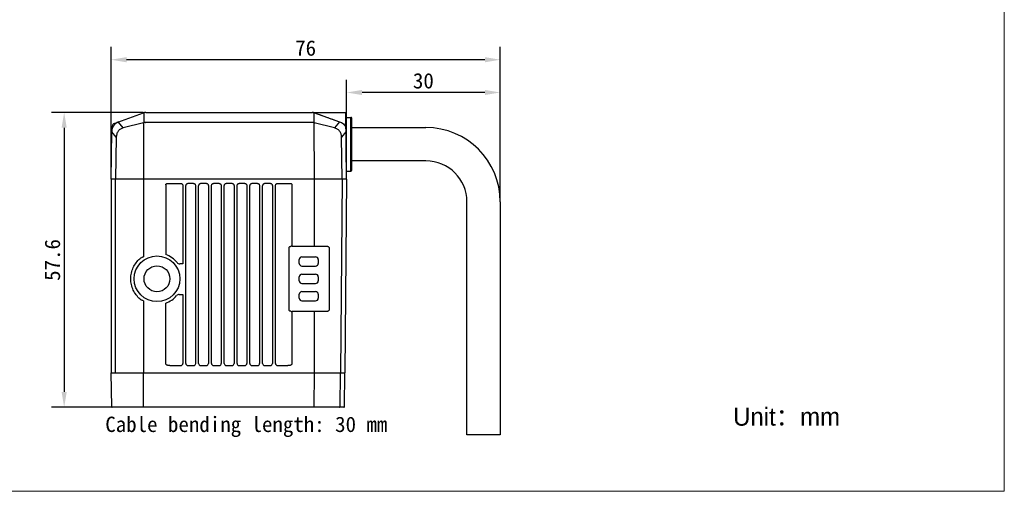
# Model space of a CAD drawing. Header units: millimetres. Extents: x -128 to 169, y -6 to 204.
# Tile 2 of 3: x -23 to 169, y -6 to 86. Entities that reach past the tile are written whole.
import ezdxf

# ---------------------------------------------------------------- set-up
doc = ezdxf.new("R2010")
doc.units = ezdxf.units.MM
doc.header["$LTSCALE"] = 16.335
doc.header["$PDMODE"] = 3
doc.header["$PDSIZE"] = 8
doc.layers.get('0').update_dxf_attribs({"linetype": 'CONTINUOUS'})
doc.layers.get('Defpoints').update_dxf_attribs({"linetype": 'CONTINUOUS'})
for name, color, linetype in [('00_COMPONENTS', 7, 'CONTINUOUS'), ('50_ALL_DETAILS', 7, 'CONTINUOUS'), ('51__DRAFT_DIMS', 7, 'CONTINUOUS'), ('ASM_DXF_FORMAT', 7, 'CONTINUOUS')]:
    doc.layers.add(name, color=color, linetype=linetype)
doc.styles.get("Standard").update_dxf_attribs({"font": 'simfang.ttf'})
doc.dimstyles.new('DIMSTYLE_2', dxfattribs={"dimtxt": 3, "dimasz": 3, "dimexe": 2.5, "dimexo": 0.5, "dimgap": 0.75, "dimtad": 1, "dimdsep": 46, "dimtxsty": 'STANDARD', "dimblk": '_FILLED', "dimblk1": '_FILLED', "dimblk2": '_FILLED', "dimcen": 0.09, "dimclrt": 3, "dimazin": 2, "dimtp": 0.2, "dimtm": 0.2, "dimtfac": 1, "dimtofl": 0, "dimtmove": 0, "dimatfit": 3, "dimldrblk": '_FILLED', "dimfxl": 1, "dimtolj": 1, "dimarcsym": 0})
doc.dimstyles.new('DIMSTYLE_3', dxfattribs={"dimtxt": 3, "dimasz": 3, "dimexe": 2.5, "dimexo": 0.5, "dimgap": 0.75, "dimtad": 1, "dimdsep": 46, "dimtxsty": 'STANDARD', "dimblk": '_FILLED', "dimblk1": '_FILLED', "dimblk2": '_FILLED', "dimcen": 0.09, "dimclrt": 3, "dimazin": 2, "dimtp": 0.3, "dimtm": 0.3, "dimtfac": 1, "dimtofl": 0, "dimtmove": 0, "dimatfit": 3, "dimldrblk": '_FILLED', "dimfxl": 1, "dimtolj": 1, "dimarcsym": 0})

# ---------------------------------------------------------------- blocks, each defined once
blk = doc.blocks.new('_FILLED')
at = {"color": 0, "linetype": 'ByBlock'}
blk.add_solid([(0, 0), (-1, 0.167), (-1, -0.167)], dxfattribs=at)
blk = doc.blocks.new('*D89')
at = {"layer": '51__DRAFT_DIMS', "color": 0, "lineweight": -2}
for p, q in [((1.04, 68.24), (-16.92, 68.24)), ((-14.42, 65.24), (-14.42, 13.64)), ((1, 10.64), (-16.92, 10.64))]:
    blk.add_line(p, q, dxfattribs=at)
at = {"layer": 'Defpoints', "color": 0}
for p in [(1.54, 68.24), (-14.42, 10.64), (1.5, 10.64)]:
    blk.add_point(p, dxfattribs=at)
at = {"layer": '51__DRAFT_DIMS', "color": 0, "linetype": 'ByBlock', "lineweight": -2, "xscale": 3, "yscale": 3, "zscale": 3}
for p, rotation in [((-14.42, 68.24), 90), ((-14.42, 10.64), 270)]:
    blk.add_blockref('_FILLED', p, dxfattribs=dict(at, rotation=rotation))
at = {"layer": '51__DRAFT_DIMS', "color": 3, "insert": (-18.22, 39.42), "char_height": 3, "attachment_point": 2, "rotation": 90}
blk.add_mtext('\\A1;57.6', dxfattribs=at)
blk = doc.blocks.new('*D90')
at = {"layer": '51__DRAFT_DIMS', "color": 0, "lineweight": -2}
for p, q in [((-5.24, 55.74), (-5.24, 81.04)), ((70.76, 51.28), (70.76, 81.04)), ((67.76, 78.54), (-2.24, 78.54))]:
    blk.add_line(p, q, dxfattribs=at)
at = {"layer": 'Defpoints', "color": 0}
for p in [(-5.24, 78.54), (-5.24, 55.24), (70.76, 50.78)]:
    blk.add_point(p, dxfattribs=at)
at = {"layer": '51__DRAFT_DIMS', "color": 0, "linetype": 'ByBlock', "lineweight": -2, "xscale": 3, "yscale": 3, "zscale": 3, "rotation": 180}
blk.add_blockref('_FILLED', (-5.24, 78.54), dxfattribs=at)
at = {"layer": '51__DRAFT_DIMS', "color": 0, "linetype": 'ByBlock', "lineweight": -2, "xscale": 3, "yscale": 3, "zscale": 3}
blk.add_blockref('_FILLED', (70.76, 78.54), dxfattribs=at)
at = {"layer": '51__DRAFT_DIMS', "color": 3, "insert": (32.75, 82.33), "char_height": 3, "attachment_point": 2}
blk.add_mtext('\\A1;76', dxfattribs=at)
blk = doc.blocks.new('*D91')
at = {"layer": '51__DRAFT_DIMS', "color": 0, "lineweight": -2}
for p, q in [((40.76, 55.74), (40.76, 74.64)), ((70.76, 51.28), (70.76, 74.64)), ((67.76, 72.14), (43.76, 72.14))]:
    blk.add_line(p, q, dxfattribs=at)
at = {"layer": 'Defpoints', "color": 0}
for p in [(40.76, 72.14), (40.76, 55.24), (70.76, 50.78)]:
    blk.add_point(p, dxfattribs=at)
at = {"layer": '51__DRAFT_DIMS', "color": 0, "linetype": 'ByBlock', "lineweight": -2, "xscale": 3, "yscale": 3, "zscale": 3, "rotation": 180}
blk.add_blockref('_FILLED', (40.76, 72.14), dxfattribs=at)
at = {"layer": '51__DRAFT_DIMS', "color": 0, "linetype": 'ByBlock', "lineweight": -2, "xscale": 3, "yscale": 3, "zscale": 3}
blk.add_blockref('_FILLED', (70.76, 72.14), dxfattribs=at)
at = {"layer": '51__DRAFT_DIMS', "color": 3, "insert": (55.75, 75.93), "char_height": 3, "attachment_point": 2}
blk.add_mtext('\\A1;30', dxfattribs=at)

msp = doc.modelspace()

# ---------------------------------------------------------------- linework, layer by layer
msp.add_line((30.087, 42.095), (30.087, 54.088))
at = {"layer": '00_COMPONENTS'}
for p, q in [((-4.68, 66.061), (1.099, 68.165)), ((1.117, 68.117), (1.111, 66.243)), ((1.51, 68.237), (34.006, 68.237)), ((34.138, 68.231), (40.576, 68.231)), ((34.404, 66.243), (34.399, 68.117)), ((34.485, 68.155), (39.381, 66.429)), ((34.802, 68.043), (35.638, 67.748)), ((35.638, 67.748), (36.319, 67.508)), ((36.319, 67.508), (36.837, 67.325)), ((40.758, 55.237), (40.576, 68.231)), ((-5.021, 65.125), (-5.009, 65.604)), ((-2.89, 65.224), (-3.807, 66.326)), ((1.085, 66.236), (-2.89, 65.224)), ((1.09, 66.111), (1.057, 55.237)), ((34.002, 66.295), (1.513, 66.295)), ((34.459, 55.237), (34.425, 66.111)), ((38.406, 65.224), (34.431, 66.236)), ((38.005, 66.914), (38.663, 66.682)), ((39.381, 66.429), (38.406, 65.224)), ((40.59, 67.281), (41.558, 67.281)), ((41.558, 56.781), (41.558, 67.281)), ((41.758, 56.981), (41.758, 67.081)), ((-5.242, 55.237), (-5.113, 64.531)), ((-4.253, 63.44), (-5.091, 64.448)), ((40.606, 64.448), (39.768, 63.44)), ((41.758, 65.281), (56.258, 65.281)), ((-4.253, 63.44), (-4.367, 55.237)), ((39.883, 55.237), (39.768, 63.44)), ((56.258, 58.781), (41.758, 58.781)), ((40.736, 56.781), (41.558, 56.781)), ((-5.242, 55.237), (-5.242, 17.337)), ((40.758, 55.237), (-5.242, 55.237)), ((-4.367, 17.337), (-4.367, 55.237)), ((1.057, 55.237), (1.057, 40.015)), ((5.428, 54.088), (5.428, 40.485)), ((5.817, 54.361), (8.377, 54.361)), ((10.877, 54.361), (9.738, 54.361)), ((13.377, 54.361), (12.238, 54.361)), ((15.877, 54.361), (14.738, 54.361)), ((18.377, 54.361), (17.238, 54.361)), ((20.877, 54.361), (19.738, 54.361)), ((23.377, 54.361), (22.238, 54.361)), ((25.877, 54.361), (24.738, 54.361)), ((27.238, 54.361), (29.698, 54.361)), ((34.459, 42.096), (34.459, 55.237)), ((39.883, 55.237), (39.552, 17.337)), ((40.758, 55.237), (40.427, 17.337)), ((8.768, 53.768), (8.768, 38.647)), ((9.347, 19.195), (9.347, 53.768)), ((11.268, 53.768), (11.268, 19.195)), ((11.847, 19.195), (11.847, 53.768)), ((13.768, 53.768), (13.768, 19.195)), ((14.347, 19.195), (14.347, 53.768)), ((16.268, 53.768), (16.268, 19.195)), ((16.847, 19.195), (16.847, 53.768)), ((18.768, 53.768), (18.768, 19.195)), ((19.347, 19.195), (19.347, 53.768)), ((21.268, 53.768), (21.268, 19.195)), ((21.847, 19.195), (21.847, 53.768)), ((23.768, 53.768), (23.768, 19.195)), ((24.347, 19.195), (24.347, 53.768)), ((26.268, 53.768), (26.268, 19.195)), ((26.847, 19.195), (26.847, 53.768)), ((64.258, 5.281), (64.258, 50.781)), ((70.758, 50.781), (70.758, 5.281)), ((29.547, 29.582), (29.547, 41.892)), ((29.879, 42.092), (29.939, 42.094)), ((30.087, 42.095), (34.036, 42.095)), ((34.385, 42.096), (34.459, 42.096)), ((34.459, 42.096), (36.947, 42.096)), ((37.354, 41.687), (37.354, 29.787)), ((8.768, 38.647), (8.184, 38.647)), ((31.508, 38.737), (31.508, 39.537)), ((32.008, 40.037), (34.708, 40.037)), ((35.208, 39.537), (35.208, 38.737)), ((32.008, 38.237), (34.708, 38.237)), ((32.008, 36.637), (34.708, 36.637)), ((31.508, 35.337), (31.508, 36.137)), ((32.008, 34.837), (34.708, 34.837)), ((35.208, 36.137), (35.208, 35.337)), ((31.508, 31.937), (31.508, 32.737)), ((32.008, 33.237), (34.708, 33.237)), ((35.208, 32.737), (35.208, 31.937)), ((1.057, 31.459), (1.057, 17.337)), ((5.428, 19.178), (5.428, 30.989)), ((8.075, 32.697), (8.768, 32.697)), ((8.768, 32.697), (8.768, 19.195)), ((32.008, 31.437), (34.708, 31.437)), ((29.939, 29.38), (29.879, 29.382)), ((30.087, 19.178), (30.087, 29.379)), ((34.036, 29.379), (30.087, 29.379)), ((34.459, 29.378), (34.385, 29.378)), ((34.459, 17.337), (34.459, 29.378)), ((36.947, 29.378), (34.459, 29.378)), ((-5.127, 10.735), (-5.242, 17.337)), ((-5.242, 17.337), (40.428, 17.337)), ((1.082, 10.735), (1.057, 17.337)), ((6.224, 18.795), (8.369, 18.795)), ((9.747, 18.795), (10.869, 18.795)), ((12.247, 18.795), (13.369, 18.795)), ((14.747, 18.795), (15.869, 18.795)), ((17.247, 18.795), (18.369, 18.795)), ((19.747, 18.795), (20.869, 18.795)), ((22.247, 18.795), (23.369, 18.795)), ((24.747, 18.795), (25.869, 18.795)), ((27.247, 18.795), (29.291, 18.795)), ((34.433, 10.735), (34.459, 17.337)), ((39.467, 10.735), (39.551, 17.337)), ((40.312, 10.735), (40.428, 17.337)), ((40.212, 10.637), (-5.027, 10.637)), ((70.758, 5.281), (64.258, 5.281))]:
    msp.add_line(p, q, dxfattribs=at)
for points in [[(37.115, 67.228), (37.698, 67.022), (38.005, 66.914)], [(-5.021, 65.125), (-5.022, 65.113), (-5.025, 65.094), (-5.029, 65.075)]]:
    msp.add_lwpolyline(points, dxfattribs=at)
for radius in [4.463, 2.532]:
    msp.add_circle((3.708, 35.737), radius, dxfattribs=at)
for centre, radius, start, end in [((1.51, 67.037), 1.2, 90, 110), ((1.304, 68.105), 0.188, 172.69919, 176.15157), ((34.006, 67.037), 1.2, 70, 90), ((34.006, 66.795), 1.442, 78.48162, 80.63834), ((34.006, 66.797), 1.44, 72.05183, 78.47975), ((34.008, 66.802), 1.435, 70.5816, 72.04031), ((-3.113, 64.503), 2, 110.55685, 179.2), ((-4.509, 65.591), 0.5, 110, 178.49997), ((-3.133, 64.559), 1.941, 109.99692, 110.59522), ((-3.612, 66.328), 0.195, 177.20694, 180.38096), ((0.916, 66.898), 0.683, 284.29704, 286.59042), ((1.513, 67.095), 0.8, 268.67321, 270), ((34.002, 67.095), 0.8, 270, 271.32679), ((34.631, 67.121), 1.031, 256.563, 258.43937), ((34.599, 66.898), 0.683, 253.40958, 255.70296), ((41.558, 67.081), 0.2, 0, 90), ((56.258, 50.781), 14.5, 0, 90), ((56.258, 50.781), 8, 0, 90), ((41.558, 56.981), 0.2, 270, 0), ((3.708, 35.737), 5.05, 38.88459, 70.08294), ((30.081, 34.775), 7.32, 89.94905, 91.11415), ((34.04, 130.155), 88.06, 269.9976, 270.22499), ((36.949, 41.689), 0.406, 44.23627, 53.13965), ((3.885, 35.632), 5.34, 130.13817, 130.89659), ((8.184, 39.347), 0.7, 218.88459, 270), ((32.008, 39.537), 0.5, 90, 180), ((32.008, 38.737), 0.5, 180, 270), ((34.708, 39.537), 0.5, 0, 90), ((34.708, 38.737), 0.5, 270, 0), ((32.008, 36.137), 0.5, 90, 180), ((34.708, 36.137), 0.5, 0, 90), ((32.008, 35.337), 0.5, 180, 270), ((34.708, 35.337), 0.5, 270, 0), ((32.008, 32.737), 0.5, 90, 180), ((34.708, 32.737), 0.5, 0, 90), ((3.628, 35.553), 4.954, 229.17694, 229.86106), ((3.708, 35.737), 5.05, 289.91706, 319.42075), ((8.075, 31.997), 0.7, 90, 139.42075), ((32.008, 31.937), 0.5, 180, 270), ((34.708, 31.937), 0.5, 270, 0), ((30.086, 37.231), 7.852, 268.92535, 270.01145), ((34.059, -48.93), 78.309, 89.76086, 90.01655), ((36.948, 29.786), 0.408, 293.07332, 315.75574), ((8.369, 19.194), 0.4, 270.0042, 0.04258), ((9.747, 19.194), 0.4, 179.96141, 269.9919), ((10.869, 19.194), 0.4, 270.0042, 0.04258), ((12.247, 19.194), 0.4, 179.96141, 269.9919), ((13.369, 19.194), 0.4, 270.0042, 0.04258), ((14.747, 19.194), 0.4, 179.96141, 269.9919), ((15.869, 19.194), 0.4, 270.0042, 0.04258), ((17.247, 19.194), 0.4, 179.96141, 269.9919), ((18.369, 19.194), 0.4, 270.0042, 0.04258), ((19.747, 19.194), 0.4, 179.96141, 269.9919), ((20.869, 19.194), 0.4, 270.0042, 0.04258), ((22.247, 19.194), 0.4, 179.96141, 269.9919), ((23.369, 19.194), 0.4, 270.0042, 0.04258), ((24.747, 19.194), 0.4, 179.96141, 269.9919), ((25.869, 19.194), 0.4, 270.0042, 0.04258), ((27.247, 19.194), 0.4, 179.96042, 269.99286), ((-5.027, 10.737), 0.1, 181, 270), ((40.212, 10.737), 0.1, 270, 359)]:
    msp.add_arc(centre, radius, start, end, dxfattribs=at)
for points, knots in [([(1.147, 68.181), (1.143, 68.18), (1.133, 68.173), (1.123, 68.155), (1.119, 68.138), (1.118, 68.129)], [0, 0, 0, 0, 0.1900323, 0.5364957, 1, 1, 1, 1]), ([(34.138, 68.231), (34.141, 68.231), (34.152, 68.229), (34.186, 68.226), (34.217, 68.221), (34.241, 68.218)], [0, 0, 0, 0, 0.0914917, 0.3208291, 1, 1, 1, 1]), ([(34.399, 68.117), (34.398, 68.131), (34.395, 68.153), (34.382, 68.174), (34.374, 68.178)], [0, 0, 0, 0, 0.5944003, 1, 1, 1, 1]), ([(-3.785, 66.387), (-3.788, 66.386), (-3.796, 66.38), (-3.804, 66.362), (-3.806, 66.346), (-3.806, 66.337)], [0, 0, 0, 0, 0.1807669, 0.5240636, 1, 1, 1, 1]), ([(1.09, 66.111), (1.088, 66.123), (1.081, 66.164), (1.08, 66.206), (1.085, 66.236)], [0, 0, 0, 0, 0.273778, 1, 1, 1, 1]), ([(1.495, 66.295), (1.462, 66.296), (1.332, 66.293), (1.203, 66.272), (1.111, 66.243)], [0, 0, 0, 0, 0.2560478, 1, 1, 1, 1]), ([(34.404, 66.243), (34.374, 66.252), (34.249, 66.285), (34.119, 66.297), (34.021, 66.295)], [0, 0, 0, 0, 0.2428606, 1, 1, 1, 1]), ([(34.392, 66.119), (34.397, 66.141), (34.405, 66.182), (34.406, 66.224), (34.404, 66.243)], [0, 0, 0, 0, 0.5380887, 1, 1, 1, 1]), ([(39.381, 66.429), (39.651, 66.333), (40.148, 66.042), (40.496, 65.584), (40.617, 65.338)], [0, 0, 0, 0, 0.5110873, 1, 1, 1, 1]), ([(-5.114, 64.447), (-5.114, 64.448), (-5.111, 64.447), (-5.107, 64.448), (-5.1, 64.447), (-5.094, 64.448), (-5.091, 64.448)], [0, 0, 0, 0, 0.0642828, 0.2543064, 0.5678104, 1, 1, 1, 1]), ([(-2.89, 65.224), (-3.077, 65.172), (-3.351, 65.057), (-3.668, 64.823), (-3.876, 64.603), (-4.042, 64.345), (-4.2, 63.961), (-4.247, 63.648), (-4.253, 63.44)], [0, 0, 0, 0, 0.2405489, 0.3630376, 0.4873507, 0.6136312, 0.7416294, 1, 1, 1, 1]), ([(39.768, 63.44), (39.763, 63.648), (39.716, 63.961), (39.557, 64.345), (39.391, 64.603), (39.184, 64.823), (38.867, 65.057), (38.592, 65.172), (38.406, 65.224)], [0, 0, 0, 0, 0.2583348, 0.3863447, 0.5126615, 0.6370151, 0.7595227, 1, 1, 1, 1]), ([(40.606, 64.448), (40.609, 64.448), (40.615, 64.447), (40.623, 64.448), (40.626, 64.447), (40.629, 64.448), (40.629, 64.447)], [0, 0, 0, 0, 0.4321896, 0.7456936, 0.9357171, 1, 1, 1, 1]), ([(5.428, 54.088), (5.428, 54.11), (5.433, 54.155), (5.458, 54.218), (5.502, 54.27), (5.575, 54.321), (5.684, 54.355), (5.773, 54.361), (5.817, 54.361)], [0, 0, 0, 0, 0.1251311, 0.2501844, 0.3752397, 0.5003635, 0.7499256, 1, 1, 1, 1]), ([(8.377, 54.361), (8.41, 54.361), (8.476, 54.35), (8.566, 54.305), (8.64, 54.238), (8.715, 54.128), (8.756, 53.999), (8.768, 53.867), (8.768, 53.801), (8.768, 53.768)], [0, 0, 0, 0, 0.1248898, 0.2498404, 0.3748713, 0.4999745, 0.74947, 0.8747182, 1, 1, 1, 1]), ([(9.347, 53.768), (9.347, 53.801), (9.347, 53.867), (9.36, 53.999), (9.4, 54.128), (9.475, 54.238), (9.549, 54.305), (9.639, 54.35), (9.705, 54.361), (9.738, 54.361)], [0, 0, 0, 0, 0.1252818, 0.25053, 0.5000255, 0.6251287, 0.7501596, 0.8751102, 1, 1, 1, 1]), ([(10.877, 54.361), (10.91, 54.361), (10.976, 54.35), (11.066, 54.305), (11.14, 54.238), (11.215, 54.128), (11.256, 53.999), (11.268, 53.867), (11.268, 53.801), (11.268, 53.768)], [0, 0, 0, 0, 0.1248898, 0.2498404, 0.3748713, 0.4999745, 0.74947, 0.8747182, 1, 1, 1, 1]), ([(11.847, 53.768), (11.847, 53.801), (11.847, 53.867), (11.86, 53.999), (11.9, 54.128), (11.975, 54.238), (12.049, 54.305), (12.139, 54.35), (12.205, 54.361), (12.238, 54.361)], [0, 0, 0, 0, 0.1252818, 0.25053, 0.5000255, 0.6251287, 0.7501596, 0.8751102, 1, 1, 1, 1]), ([(13.377, 54.361), (13.41, 54.361), (13.476, 54.35), (13.566, 54.305), (13.64, 54.238), (13.715, 54.128), (13.756, 53.999), (13.768, 53.867), (13.768, 53.801), (13.768, 53.768)], [0, 0, 0, 0, 0.1248898, 0.2498404, 0.3748713, 0.4999745, 0.74947, 0.8747182, 1, 1, 1, 1]), ([(14.347, 53.768), (14.347, 53.801), (14.347, 53.867), (14.36, 53.999), (14.4, 54.128), (14.475, 54.238), (14.549, 54.305), (14.639, 54.35), (14.705, 54.361), (14.738, 54.361)], [0, 0, 0, 0, 0.1252818, 0.25053, 0.5000255, 0.6251287, 0.7501596, 0.8751102, 1, 1, 1, 1]), ([(15.877, 54.361), (15.91, 54.361), (15.976, 54.35), (16.066, 54.305), (16.14, 54.238), (16.215, 54.128), (16.256, 53.999), (16.268, 53.867), (16.268, 53.801), (16.268, 53.768)], [0, 0, 0, 0, 0.1248898, 0.2498404, 0.3748713, 0.4999745, 0.74947, 0.8747182, 1, 1, 1, 1]), ([(16.847, 53.768), (16.847, 53.801), (16.847, 53.867), (16.86, 53.999), (16.9, 54.128), (16.975, 54.238), (17.049, 54.305), (17.139, 54.35), (17.205, 54.361), (17.238, 54.361)], [0, 0, 0, 0, 0.1252818, 0.25053, 0.5000255, 0.6251287, 0.7501596, 0.8751102, 1, 1, 1, 1]), ([(18.377, 54.361), (18.41, 54.361), (18.476, 54.35), (18.566, 54.305), (18.64, 54.238), (18.715, 54.128), (18.756, 53.999), (18.768, 53.867), (18.768, 53.801), (18.768, 53.768)], [0, 0, 0, 0, 0.1248898, 0.2498404, 0.3748713, 0.4999745, 0.74947, 0.8747182, 1, 1, 1, 1]), ([(19.347, 53.768), (19.347, 53.801), (19.347, 53.867), (19.36, 53.999), (19.4, 54.128), (19.475, 54.238), (19.549, 54.305), (19.639, 54.35), (19.705, 54.361), (19.738, 54.361)], [0, 0, 0, 0, 0.1252818, 0.25053, 0.5000255, 0.6251287, 0.7501596, 0.8751102, 1, 1, 1, 1]), ([(20.877, 54.361), (20.91, 54.361), (20.976, 54.35), (21.066, 54.305), (21.14, 54.238), (21.215, 54.128), (21.256, 53.999), (21.268, 53.867), (21.268, 53.801), (21.268, 53.768)], [0, 0, 0, 0, 0.1248898, 0.2498404, 0.3748713, 0.4999745, 0.74947, 0.8747182, 1, 1, 1, 1]), ([(21.847, 53.768), (21.847, 53.801), (21.847, 53.867), (21.86, 53.999), (21.9, 54.128), (21.975, 54.238), (22.049, 54.305), (22.139, 54.35), (22.205, 54.361), (22.238, 54.361)], [0, 0, 0, 0, 0.1252818, 0.25053, 0.5000255, 0.6251287, 0.7501596, 0.8751102, 1, 1, 1, 1]), ([(23.377, 54.361), (23.41, 54.361), (23.476, 54.35), (23.566, 54.305), (23.64, 54.238), (23.715, 54.128), (23.756, 53.999), (23.768, 53.867), (23.768, 53.801), (23.768, 53.768)], [0, 0, 0, 0, 0.1248898, 0.2498404, 0.3748713, 0.4999745, 0.74947, 0.8747182, 1, 1, 1, 1]), ([(24.347, 53.768), (24.347, 53.801), (24.347, 53.867), (24.36, 53.999), (24.4, 54.128), (24.475, 54.238), (24.549, 54.305), (24.639, 54.35), (24.705, 54.361), (24.738, 54.361)], [0, 0, 0, 0, 0.1252818, 0.25053, 0.5000255, 0.6251287, 0.7501596, 0.8751102, 1, 1, 1, 1]), ([(25.877, 54.361), (25.91, 54.361), (25.976, 54.35), (26.066, 54.305), (26.14, 54.238), (26.215, 54.128), (26.256, 53.999), (26.268, 53.867), (26.268, 53.801), (26.268, 53.768)], [0, 0, 0, 0, 0.1248898, 0.2498404, 0.3748713, 0.4999745, 0.74947, 0.8747182, 1, 1, 1, 1]), ([(26.847, 53.768), (26.847, 53.801), (26.847, 53.867), (26.86, 53.999), (26.9, 54.128), (26.975, 54.238), (27.049, 54.305), (27.139, 54.35), (27.205, 54.361), (27.238, 54.361)], [0, 0, 0, 0, 0.1252824, 0.2505304, 0.5000262, 0.6251295, 0.7501607, 0.8751118, 1, 1, 1, 1]), ([(29.698, 54.361), (29.743, 54.361), (29.832, 54.355), (29.94, 54.321), (30.014, 54.27), (30.057, 54.218), (30.083, 54.155), (30.087, 54.11), (30.087, 54.088)], [0, 0, 0, 0, 0.2499634, 0.4994457, 0.624549, 0.7496133, 0.8747886, 1, 1, 1, 1]), ([(29.547, 41.892), (29.547, 41.911), (29.557, 41.949), (29.592, 41.993), (29.634, 42.026), (29.695, 42.058), (29.777, 42.083), (29.845, 42.091), (29.879, 42.092)], [0, 0, 0, 0, 0.1360167, 0.2667051, 0.392961, 0.5165809, 0.7593965, 1, 1, 1, 1]), ([(36.947, 42.096), (36.991, 42.096), (37.079, 42.081), (37.158, 42.04), (37.193, 42.014)], [0, 0, 0, 0, 0.4957706, 1, 1, 1, 1]), ([(37.24, 41.972), (37.276, 41.935), (37.334, 41.845), (37.354, 41.74), (37.354, 41.687)], [0, 0, 0, 0, 0.4931833, 1, 1, 1, 1]), ([(0.39, 31.804), (0.116, 32.04), (-0.386, 32.578), (-0.961, 33.531), (-1.325, 34.602), (-1.449, 35.737), (-1.325, 36.871), (-0.961, 37.942), (-0.387, 38.895), (0.116, 39.432), (0.389, 39.668)], [0, 0, 0, 0, 0.1217598, 0.246018, 0.3724156, 0.5000537, 0.6276866, 0.7540561, 0.8782738, 1, 1, 1, 1]), ([(0.443, 39.714), (0.532, 39.79), (0.676, 39.891), (0.887, 39.985), (1, 40.011), (1.057, 40.015)], [0, 0, 0, 0, 0.5048148, 0.7537478, 1, 1, 1, 1]), ([(1.057, 31.459), (0.999, 31.463), (0.885, 31.49), (0.671, 31.586), (0.525, 31.69), (0.435, 31.766)], [0, 0, 0, 0, 0.2461405, 0.4950902, 1, 1, 1, 1]), ([(29.879, 29.382), (29.845, 29.383), (29.777, 29.391), (29.695, 29.416), (29.634, 29.448), (29.592, 29.481), (29.557, 29.525), (29.547, 29.563), (29.547, 29.582)], [0, 0, 0, 0, 0.2407103, 0.4836235, 0.6072733, 0.7335209, 0.8641076, 1, 1, 1, 1]), ([(37.108, 29.411), (37.095, 29.406), (37.044, 29.387), (36.988, 29.378), (36.947, 29.378)], [0, 0, 0, 0, 0.2521397, 1, 1, 1, 1]), ([(37.354, 29.787), (37.354, 29.734), (37.334, 29.629), (37.276, 29.539), (37.24, 29.502)], [0, 0, 0, 0, 0.5066371, 1, 1, 1, 1]), ([(6.224, 18.795), (6.184, 18.795), (6.103, 18.794), (5.981, 18.8), (5.861, 18.817), (5.743, 18.847), (5.631, 18.894), (5.529, 18.962), (5.45, 19.056), (5.428, 19.138), (5.428, 19.178)], [0, 0, 0, 0, 0.1252541, 0.2504937, 0.3757229, 0.5009306, 0.6260807, 0.7510937, 0.8757788, 1, 1, 1, 1]), ([(30.087, 19.178), (30.087, 19.138), (30.066, 19.056), (29.986, 18.962), (29.885, 18.894), (29.772, 18.847), (29.654, 18.817), (29.534, 18.8), (29.413, 18.794), (29.332, 18.795), (29.291, 18.795)], [0, 0, 0, 0, 0.1242209, 0.2489055, 0.3739185, 0.4990688, 0.6242771, 0.7495065, 0.8747459, 1, 1, 1, 1]), ([(1.125, 10.637), (1.111, 10.637), (1.093, 10.664), (1.085, 10.698), (1.082, 10.723), (1.082, 10.735)], [0, 0, 0, 0, 0.3671926, 0.6629773, 1, 1, 1, 1]), ([(34.391, 10.637), (34.405, 10.637), (34.422, 10.664), (34.431, 10.698), (34.433, 10.723), (34.433, 10.735)], [0, 0, 0, 0, 0.3671922, 0.6629771, 1, 1, 1, 1]), ([(39.378, 10.637), (39.39, 10.637), (39.413, 10.642), (39.453, 10.672), (39.466, 10.71), (39.467, 10.735)], [0, 0, 0, 0, 0.237604, 0.4841408, 1, 1, 1, 1])]:
    msp.add_open_spline(points, degree=3, knots=knots, dxfattribs=at)
msp.add_open_spline([(34.374, 68.178), (34.372, 68.179), (34.371, 68.18), (34.369, 68.181)], degree=3, dxfattribs=at)
at = {"layer": 'ASM_DXF_FORMAT', "color": 7, "linetype": 'Continuous', "lineweight": 15}
for p, q in [((169.228, -5.777), (169.228, 204.223)), ((-127.772, -5.777), (169.228, -5.777))]:
    msp.add_line(p, q, dxfattribs=at)

# ---------------------------------------------------------------- texts
at = {"insert": (102.25, 10.548), "char_height": 3.5, "width": 38.96821, "attachment_point": 1}
msp.add_mtext('{\\fFZLanTingHei-R-GBK|b0|i0|c134|p2;^IUnit：mm}', dxfattribs=at)
at = {"layer": '50_ALL_DETAILS'}
msp.add_text('Cable bending length: 30 mm', height=3, dxfattribs=at).set_placement((-6.387, 5.809))

# ---------------------------------------------------------------- dimensions: what is measured, and where the dimension line sits
at = {"layer": '51__DRAFT_DIMS'}
for base, p1, p2, angle, dimstyle, picture, middle in [((-5.242, 78.543), (70.758, 50.781), (-5.242, 55.237), 180, 'DIMSTYLE_3', '*D90', (32.755, 78.543)), ((40.758, 72.141), (70.758, 50.781), (40.758, 55.237), 180, 'DIMSTYLE_2', '*D91', (55.749, 72.141)), ((-14.422, 10.637), (1.538, 68.237), (1.505, 10.637), 270, 'DIMSTYLE_3', '*D89', (-14.422, 39.422))]:
    dim = msp.add_linear_dim(base=base, p1=p1, p2=p2, angle=angle, dimstyle=dimstyle, dxfattribs=at)
    dim.commit()
    dim.dimension.update_dxf_attribs({"geometry": picture, "text_midpoint": middle, "dimtype": 160})

doc.saveas('drawing.dxf')
